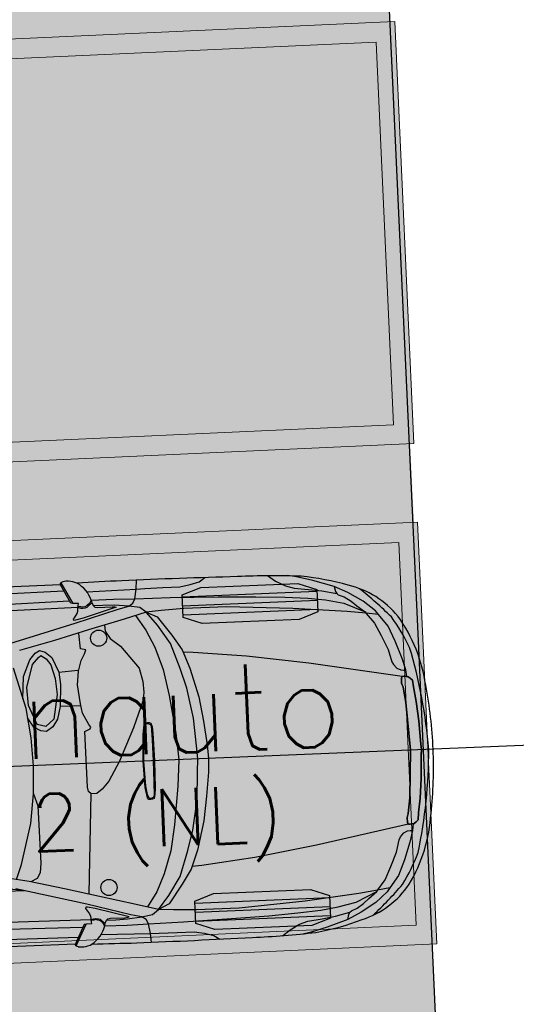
# Model space of a CAD drawing. Header units: metres. Extents: x 127444 to 127966, y 464485 to 464708.
# Tile 22 of 256: x 127914.18 to 127916.7, y 464654.12 to 464659.13. Entities that reach past the tile are written whole.
import ezdxf
from ezdxf.enums import TextEntityAlignment as Align

# ---------------------------------------------------------------- set-up
doc = ezdxf.new("R2010")
doc.units = ezdxf.units.M
doc.layers.get('0').update_dxf_attribs({"lineweight": 25})
doc.layers.get('Defpoints').update_dxf_attribs({"color": 181, "lineweight": 25})
doc.layers.add('1Rijcurven', color=7, linetype='Continuous')
doc.layers.add('B-WE-VH-VERHARDING_BETONSTRAATSTEEN-A-200', color=8, linetype='Continuous', lineweight=9)
doc.layers.add('N-WE-VW-MARKERING-V', color=7, linetype='Continuous', lineweight=18)
doc.styles.add('TSText', font='Simplex.shx')

# ---------------------------------------------------------------- blocks, each defined once
blk = doc.blocks.new('*U235')
at = {"layer": '1Rijcurven', "color": 254, "linetype": 'Continuous', "ltscale": 0.3048, "transparency": 33554687}
for p, q in [((-5.944, 2.687), (-6.103, 3)), ((-6.093, 3.035), (-5.911, 2.679)), ((-4.84, 2.878), (-4.833, 3.03)), ((-3.784, 2.957), (-3.687, 3.023)), ((-2.64, 3.011), (-2.511, 2.914)), ((-2.159, 2.971), (-2.301, 3)), ((-1.891, 2.899), (-2.159, 2.971)), ((-6.048, 2.892), (-7.25, 2.883)), ((-5.666, 2.864), (-4.84, 2.878)), ((-4.87, 2.718), (-4.84, 2.878)), ((-4.84, 2.878), (-4.699, 2.879)), ((-4.699, 2.879), (-4.394, 2.885)), ((-4.394, 2.885), (-4.111, 2.885)), ((-4.111, 2.885), (-3.94, 2.914)), ((-3.94, 2.914), (-3.784, 2.957)), ((-2.511, 2.914), (-2.348, 2.827)), ((-2.348, 2.827), (-2.206, 2.783)), ((-1.539, 2.782), (-1.891, 2.899)), ((-7.222, 2.711), (-5.966, 2.729)), ((-5.911, 2.679), (-5.944, 2.687)), ((-5.817, 2.679), (-5.911, 2.679)), ((-5.826, 2.612), (-5.817, 2.679)), ((-5.67, 2.635), (-5.711, 2.619)), ((-5.674, 2.607), (-5.613, 2.663)), ((-5.625, 2.675), (-5.67, 2.635)), ((-5.6, 2.723), (-5.625, 2.675)), ((-5.613, 2.663), (-5.592, 2.679)), ((-5.6, 2.723), (-5.592, 2.679)), ((-5.598, 2.722), (-5.228, 2.726)), ((-5.592, 2.679), (-5.564, 2.627)), ((-5.228, 2.726), (-4.87, 2.718)), ((-4.974, 2.595), (-4.907, 2.646)), ((-4.907, 2.646), (-4.87, 2.718)), ((-4.87, 2.718), (-4.282, 2.711)), ((-4.282, 2.711), (-3.479, 2.689)), ((-3.479, 2.689), (-2.854, 2.667)), ((-2.854, 2.667), (-2.37, 2.638)), ((-2.37, 2.638), (-1.983, 2.609)), ((-2.206, 2.783), (-1.968, 2.754)), ((-1.968, 2.754), (-1.745, 2.718)), ((-1.745, 2.718), (-1.499, 2.664)), ((-1.312, 2.673), (-1.539, 2.782)), ((-1.539, 2.782), (-1.518, 2.701)), ((-1.518, 2.701), (-1.499, 2.664)), ((-1.499, 2.664), (-1.475, 2.641)), ((-1.475, 2.641), (-1.375, 2.603)), ((-1.063, 2.519), (-1.312, 2.673)), ((-5.826, 2.612), (-8.778, 2.585)), ((-5.891, 2.439), (-5.846, 2.511)), ((-5.884, 2.349), (-5.155, 2.555)), ((-5.846, 2.511), (-5.829, 2.551)), ((-5.829, 2.575), (-5.826, 2.612)), ((-5.829, 2.551), (-5.829, 2.575)), ((-5.826, 2.612), (-5.78, 2.599)), ((-5.813, 2.623), (-5.825, 2.624)), ((-5.78, 2.619), (-5.813, 2.623)), ((-5.744, 2.611), (-5.78, 2.619)), ((-5.78, 2.599), (-5.744, 2.595)), ((-5.187, 2.587), (-5.748, 2.427)), ((-5.711, 2.619), (-5.744, 2.611)), ((-5.744, 2.595), (-5.699, 2.599)), ((-5.699, 2.599), (-5.674, 2.607)), ((-5.564, 2.627), (-5.543, 2.607)), ((-5.411, 2.626), (-5.563, 2.626)), ((-5.543, 2.607), (-5.498, 2.599)), ((-5.498, 2.599), (-5.257, 2.599)), ((-5.217, 2.622), (-5.411, 2.626)), ((-5.257, 2.599), (-5.208, 2.595)), ((-4.974, 2.595), (-5.217, 2.622)), ((-5.208, 2.595), (-5.187, 2.587)), ((-5.155, 2.555), (-4.974, 2.595)), ((-4.692, 2.487), (-5.062, 2.384)), ((-4.795, 2.566), (-4.974, 2.595)), ((-4.692, 2.487), (-4.795, 2.566)), ((-4.44, 2.502), (-4.692, 2.487)), ((-4.692, 2.487), (-4.509, 2.4)), ((-4.509, 2.258), (-4.692, 2.487)), ((-4.058, 2.518), (-4.44, 2.502)), ((-3.345, 2.518), (-4.058, 2.518)), ((-2.241, 2.446), (-3.345, 2.518)), ((-1.983, 2.609), (-1.693, 2.566)), ((-1.693, 2.566), (-1.388, 2.5)), ((-1.388, 2.5), (-1.039, 2.337)), ((-1.375, 2.603), (-1.265, 2.529)), ((-1.265, 2.529), (-1.174, 2.445)), ((-0.867, 2.351), (-1.063, 2.519)), ((-6.572, 2.166), (-5.884, 2.349)), ((-5.907, 2.419), (-5.891, 2.439)), ((-5.903, 2.399), (-5.907, 2.419)), ((-5.874, 2.399), (-5.903, 2.399)), ((-5.748, 2.427), (-5.874, 2.399)), ((-5.062, 2.384), (-5.667, 2.229)), ((-4.872, 2.435), (-4.709, 2.187)), ((-4.509, 2.4), (-4.282, 2.081)), ((-1.336, 2.357), (-2.241, 2.446)), ((-1.024, 2.315), (-1.336, 2.357)), ((-1.174, 2.445), (-1.039, 2.337)), ((-1.039, 2.337), (-1.02, 2.309)), ((-0.819, 2.286), (-1.024, 2.315)), ((-1.02, 2.309), (-0.891, 2.146)), ((-0.819, 2.286), (-0.867, 2.351)), ((-7.059, 2.04), (-6.572, 2.166)), ((-5.667, 2.229), (-6.243, 2.074)), ((-5.81, 1.918), (-5.832, 2.176)), ((-5.398, 2.3), (-5.387, 2.196)), ((-5.387, 2.196), (-5.313, 2.073)), ((-4.709, 2.187), (-4.573, 1.895)), ((-4.309, 1.948), (-4.509, 2.258)), ((-0.891, 2.146), (-0.786, 1.931)), ((-0.666, 2.085), (-0.819, 2.286)), ((-6.243, 2.074), (-6.83, 1.931)), ((-5.313, 2.073), (-5.144, 1.938)), ((-4.282, 2.081), (-4.119, 1.833)), ((-0.556, 1.828), (-0.666, 2.085)), ((-6.668, 1.773), (-6.573, 1.876)), ((-6.573, 1.876), (-6.499, 1.918)), ((-6.52, 1.804), (-6.477, 1.835)), ((-6.499, 1.918), (-6.403, 1.887)), ((-6.477, 1.835), (-6.393, 1.773)), ((-6.403, 1.887), (-6.297, 1.794)), ((-5.726, 1.897), (-5.81, 1.918)), ((-5.81, 1.722), (-5.747, 1.835)), ((-5.747, 1.835), (-5.726, 1.897)), ((-5.144, 1.938), (-4.847, 1.556)), ((-4.573, 1.895), (-4.446, 1.514)), ((-4.164, 1.523), (-4.309, 1.948)), ((-4.119, 1.833), (-4.001, 1.523)), ((-0.786, 1.931), (-0.68, 1.693)), ((-0.45, 1.534), (-0.556, 1.828)), ((-6.784, 1.494), (-6.668, 1.773)), ((-6.732, 1.309), (-6.626, 1.691)), ((-6.626, 1.691), (-6.52, 1.804)), ((-6.393, 1.773), (-6.319, 1.67)), ((-6.319, 1.67), (-6.255, 1.443)), ((-6.297, 1.794), (-6.192, 1.546)), ((-5.863, 1.546), (-5.81, 1.722)), ((-3.937, 1.78), (-4.102, 1.79)), ((-3.047, 1.683), (-3.937, 1.78)), ((-2.012, 1.523), (-3.047, 1.683)), ((-0.68, 1.693), (-0.628, 1.487)), ((-6.762, 0.96), (-6.946, 1.641)), ((-6.807, 1.125), (-6.784, 1.494)), ((-6.192, 1.546), (-5.874, 1.567)), ((-6.192, 1.546), (-6.17, 1.34)), ((-5.885, 1.319), (-5.863, 1.546)), ((-4.847, 1.556), (-4.794, 1.329)), ((-4.446, 1.514), (-4.364, 1.081)), ((-4.064, 1.187), (-4.164, 1.523)), ((-4.001, 1.523), (-3.873, 1.036)), ((-0.464, 1.232), (-2.012, 1.523)), ((-0.628, 1.487), (-0.604, 1.441)), ((-0.402, 1.342), (-0.45, 1.534)), ((-6.255, 1.443), (-6.234, 1.174)), ((-6.17, 1.34), (-6.192, 0.968)), ((-5.853, 0.999), (-5.885, 1.319)), ((-4.794, 1.329), (-4.784, 1.154)), ((-0.604, 1.441), (-0.546, 1.375)), ((-0.546, 1.375), (-0.484, 1.347)), ((-0.484, 1.347), (-0.441, 1.342)), ((-0.441, 1.342), (-0.402, 1.342)), ((-0.386, 1.229), (-0.402, 1.342)), ((-6.721, 1.009), (-6.732, 1.309)), ((-6.234, 1.174), (-6.308, 0.762)), ((-4.784, 1.154), (-4.805, 1.02)), ((-3.973, 0.682), (-4.064, 1.187)), ((-0.476, 1.209), (-0.482, 1.121)), ((-0.482, 1.121), (-0.476, 1.209)), ((-0.464, 1.232), (-0.476, 1.209)), ((-0.476, 1.209), (-0.464, 1.232)), ((-0.434, 1.238), (-0.464, 1.232)), ((-0.464, 1.232), (-0.434, 1.238)), ((-0.398, 1.232), (-0.434, 1.238)), ((-0.434, 1.238), (-0.398, 1.232)), ((-0.368, 1.226), (-0.398, 1.232)), ((-0.398, 1.232), (-0.368, 1.226)), ((-0.333, 1.203), (-0.368, 1.226)), ((-0.368, 1.226), (-0.333, 1.203)), ((-0.297, 1.168), (-0.333, 1.203)), ((-0.333, 1.203), (-0.297, 1.168)), ((-0.285, 1.052), (-0.297, 1.168)), ((-0.297, 1.168), (-0.285, 1.052)), ((-6.587, 0.687), (-6.721, 1.009)), ((-5.821, 0.844), (-5.853, 0.999)), ((-4.805, 1.02), (-4.985, 0.565)), ((-4.364, 1.081), (-4.282, 0.443)), ((-3.873, 1.036), (-3.81, 0.629)), ((-0.482, 1.121), (-0.458, 1.058)), ((-0.458, 1.058), (-0.482, 1.121)), ((-0.458, 1.058), (-0.422, 0.796)), ((-0.422, 0.796), (-0.458, 1.058)), ((-0.249, 0.808), (-0.285, 1.052)), ((-0.285, 1.052), (-0.249, 0.808)), ((-6.698, 0.467), (-6.762, 0.96)), ((-6.192, 0.968), (-6.245, 0.762)), ((-5.853, 0.968), (-6.192, 0.968)), ((-5.726, 0.648), (-5.821, 0.844)), ((-6.643, 0.642), (-6.742, 0.806)), ((-6.446, 0.648), (-6.587, 0.687)), ((-6.308, 0.762), (-6.446, 0.648)), ((-6.245, 0.762), (-6.329, 0.638)), ((-3.946, 0.222), (-3.973, 0.682)), ((-0.422, 0.796), (-0.375, 0)), ((-0.375, 0), (-0.422, 0.796)), ((-0.219, 0.482), (-0.249, 0.808)), ((-0.249, 0.808), (-0.219, 0.482)), ((-6.53, 0.576), (-6.643, 0.642)), ((-6.435, 0.565), (-6.53, 0.576)), ((-6.329, 0.638), (-6.435, 0.565)), ((-5.8, 0.534), (-5.705, 0.576)), ((-5.789, -0.395), (-5.8, 0.534)), ((-5.694, 0.607), (-5.726, 0.648)), ((-5.705, 0.576), (-5.694, 0.607)), ((-4.985, 0.565), (-5.239, 0.018)), ((-4.829, 0.442), (-4.8, 0.613)), ((-4.819, 0.417), (-4.794, 0.56)), ((-4.8, 0.613), (-4.775, 0.641)), ((-4.794, 0.56), (-4.768, 0.619)), ((-4.775, 0.641), (-4.746, 0.644)), ((-4.768, 0.619), (-4.746, 0.625)), ((-4.746, 0.644), (-4.717, 0.641)), ((-4.746, 0.625), (-4.727, 0.622)), ((-4.727, 0.622), (-4.705, 0.61)), ((-4.717, 0.641), (-4.689, 0.632)), ((-4.705, 0.61), (-4.685, 0.582)), ((-4.689, 0.632), (-4.673, 0.566)), ((-4.685, 0.582), (-4.682, 0.352)), ((-4.673, 0.566), (-4.663, 0.461)), ((-3.81, 0.629), (-3.764, 0.23)), ((-6.68, 0), (-6.698, 0.467)), ((-4.845, 0), (-4.829, 0.442)), ((-4.832, 0), (-4.819, 0.417)), ((-4.682, 0.352), (-4.679, 0)), ((-4.663, 0.461), (-4.657, 0)), ((-4.282, 0.443), (-4.247, 0)), ((-0.202, 0.093), (-0.219, 0.482)), ((-0.219, 0.482), (-0.202, 0.093)), ((-3.929, 0), (-3.946, 0.222)), ((-3.764, 0.23), (-3.755, 0)), ((-6.698, -0.467), (-6.68, 0)), ((-5.239, 0.018), (-5.429, -0.312)), ((-4.829, -0.442), (-4.845, 0)), ((-4.819, -0.417), (-4.832, 0)), ((-4.679, 0), (-4.682, -0.352)), ((-4.657, 0), (-4.663, -0.461)), ((-4.247, 0), (-4.282, -0.443)), ((-3.946, -0.222), (-3.929, 0)), ((-3.755, 0), (-3.764, -0.23)), ((-0.375, 0), (-0.422, -0.796)), ((-0.422, -0.796), (-0.375, 0)), ((-0.196, 0), (-0.202, 0.093)), ((-0.202, 0.093), (-0.196, 0)), ((-0.202, -0.093), (-0.196, 0)), ((-0.196, 0), (-0.202, -0.093)), ((-0.219, -0.482), (-0.202, -0.093)), ((-0.202, -0.093), (-0.219, -0.482)), ((-5.429, -0.312), (-5.546, -0.436)), ((-3.973, -0.682), (-3.946, -0.222)), ((-3.764, -0.23), (-3.81, -0.629)), ((-6.762, -0.96), (-6.698, -0.467)), ((-6.698, -0.467), (-6.632, -0.67)), ((-5.779, -0.467), (-5.789, -0.395)), ((-5.736, -0.508), (-5.779, -0.467)), ((-5.546, -0.436), (-5.641, -0.508)), ((-4.8, -0.613), (-4.829, -0.442)), ((-4.794, -0.56), (-4.819, -0.417)), ((-4.682, -0.352), (-4.685, -0.582)), ((-4.663, -0.461), (-4.673, -0.566)), ((-4.282, -0.443), (-4.364, -1.081)), ((-0.249, -0.808), (-0.219, -0.482)), ((-0.219, -0.482), (-0.249, -0.808)), ((-5.836, -2.172), (-5.736, -0.508)), ((-5.641, -0.508), (-5.736, -0.508)), ((-4.775, -0.641), (-4.8, -0.613)), ((-4.768, -0.619), (-4.794, -0.56)), ((-4.746, -0.644), (-4.775, -0.641)), ((-4.746, -0.625), (-4.768, -0.619)), ((-4.727, -0.622), (-4.746, -0.625)), ((-4.717, -0.641), (-4.746, -0.644)), ((-4.705, -0.61), (-4.727, -0.622)), ((-4.689, -0.632), (-4.717, -0.641)), ((-4.685, -0.582), (-4.705, -0.61)), ((-4.673, -0.566), (-4.689, -0.632)), ((-3.81, -0.629), (-3.873, -1.036)), ((-6.632, -0.67), (-6.621, -1.63)), ((-4.064, -1.187), (-3.973, -0.682)), ((-0.422, -0.796), (-0.458, -1.058)), ((-0.458, -1.058), (-0.422, -0.796)), ((-0.285, -1.052), (-0.249, -0.808)), ((-0.249, -0.808), (-0.285, -1.052)), ((-6.946, -1.641), (-6.762, -0.96)), ((-4.364, -1.081), (-4.446, -1.514)), ((-3.873, -1.036), (-4.001, -1.523)), ((-0.458, -1.058), (-0.482, -1.121)), ((-0.482, -1.121), (-0.458, -1.058)), ((-0.482, -1.121), (-0.476, -1.209)), ((-0.476, -1.209), (-0.482, -1.121)), ((-0.297, -1.168), (-0.285, -1.052)), ((-0.285, -1.052), (-0.297, -1.168)), ((-4.164, -1.523), (-4.064, -1.187)), ((-0.464, -1.232), (-2.012, -1.523)), ((-0.476, -1.209), (-0.464, -1.232)), ((-0.464, -1.232), (-0.476, -1.209)), ((-0.464, -1.232), (-0.434, -1.238)), ((-0.434, -1.238), (-0.464, -1.232)), ((-0.434, -1.238), (-0.398, -1.232)), ((-0.398, -1.232), (-0.434, -1.238)), ((-0.386, -1.229), (-0.402, -1.342)), ((-0.398, -1.232), (-0.368, -1.226)), ((-0.368, -1.226), (-0.398, -1.232)), ((-0.368, -1.226), (-0.333, -1.203)), ((-0.333, -1.203), (-0.368, -1.226)), ((-0.333, -1.203), (-0.297, -1.168)), ((-0.297, -1.168), (-0.333, -1.203)), ((-0.628, -1.487), (-0.604, -1.441)), ((-0.604, -1.441), (-0.546, -1.375)), ((-0.546, -1.375), (-0.484, -1.347)), ((-0.484, -1.347), (-0.441, -1.342)), ((-0.402, -1.342), (-0.45, -1.534)), ((-0.441, -1.342), (-0.402, -1.342)), ((-7.04, -1.889), (-6.946, -1.641)), ((-6.621, -1.63), (-6.642, -1.792)), ((-4.446, -1.514), (-4.573, -1.895)), ((-4.309, -1.948), (-4.164, -1.523)), ((-4.001, -1.523), (-4.119, -1.833)), ((-2.012, -1.523), (-3.047, -1.683)), ((-0.68, -1.693), (-0.628, -1.487)), ((-0.45, -1.534), (-0.556, -1.828)), ((-6.642, -1.792), (-6.694, -1.883)), ((-3.937, -1.78), (-4.102, -1.79)), ((-3.047, -1.683), (-3.937, -1.78)), ((-0.786, -1.931), (-0.68, -1.693)), ((-7.8, -1.96), (-6.978, -2.061)), ((-6.83, -1.931), (-7.259, -1.845)), ((-6.243, -2.074), (-6.83, -1.931)), ((-6.694, -1.883), (-6.803, -1.936)), ((-4.573, -1.895), (-4.709, -2.187)), ((-4.509, -2.258), (-4.309, -1.948)), ((-4.119, -1.833), (-4.282, -2.081)), ((-0.891, -2.146), (-0.786, -1.931)), ((-0.556, -1.828), (-0.666, -2.085)), ((-7.877, -2.065), (-6.913, -2.078)), ((-6.572, -2.166), (-7.059, -2.04)), ((-5.667, -2.229), (-6.243, -2.074)), ((-4.282, -2.081), (-4.509, -2.4)), ((-0.666, -2.085), (-0.819, -2.286)), ((-5.884, -2.349), (-6.572, -2.166)), ((-5.062, -2.384), (-5.667, -2.229)), ((-4.709, -2.187), (-4.872, -2.435)), ((-4.692, -2.487), (-4.509, -2.258)), ((-0.819, -2.286), (-1.024, -2.315)), ((-1.02, -2.309), (-0.891, -2.146)), ((-0.819, -2.286), (-0.867, -2.351)), ((-5.903, -2.399), (-5.907, -2.419)), ((-5.907, -2.419), (-5.891, -2.439)), ((-5.874, -2.399), (-5.903, -2.399)), ((-5.891, -2.439), (-5.846, -2.511)), ((-5.155, -2.555), (-5.884, -2.349)), ((-5.748, -2.427), (-5.874, -2.399)), ((-5.187, -2.587), (-5.748, -2.427)), ((-4.692, -2.487), (-5.062, -2.384)), ((-4.509, -2.4), (-4.692, -2.487)), ((-2.241, -2.446), (-3.345, -2.518)), ((-1.336, -2.357), (-2.241, -2.446)), ((-1.388, -2.5), (-1.039, -2.337)), ((-1.024, -2.315), (-1.336, -2.357)), ((-1.265, -2.529), (-1.174, -2.445)), ((-1.174, -2.445), (-1.039, -2.337)), ((-0.867, -2.351), (-1.063, -2.519)), ((-1.039, -2.337), (-1.02, -2.309)), ((-5.826, -2.612), (-8.778, -2.585)), ((-5.846, -2.511), (-5.829, -2.551)), ((-5.829, -2.551), (-5.829, -2.575)), ((-5.829, -2.575), (-5.826, -2.612)), ((-5.826, -2.612), (-5.78, -2.599)), ((-5.826, -2.612), (-5.817, -2.679)), ((-5.813, -2.623), (-5.825, -2.624)), ((-5.78, -2.619), (-5.813, -2.623)), ((-5.78, -2.599), (-5.744, -2.595)), ((-5.744, -2.611), (-5.78, -2.619)), ((-5.744, -2.595), (-5.699, -2.599)), ((-5.711, -2.619), (-5.744, -2.611)), ((-5.67, -2.635), (-5.711, -2.619)), ((-5.699, -2.599), (-5.674, -2.607)), ((-5.674, -2.607), (-5.613, -2.663)), ((-5.592, -2.679), (-5.564, -2.627)), ((-5.564, -2.627), (-5.543, -2.607)), ((-5.563, -2.626), (-5.411, -2.626)), ((-5.543, -2.607), (-5.498, -2.599)), ((-5.498, -2.599), (-5.257, -2.599)), ((-5.411, -2.626), (-5.217, -2.622)), ((-5.257, -2.599), (-5.208, -2.595)), ((-5.217, -2.622), (-4.974, -2.595)), ((-5.208, -2.595), (-5.187, -2.587)), ((-4.974, -2.595), (-5.155, -2.555)), ((-4.974, -2.595), (-4.795, -2.566)), ((-4.907, -2.646), (-4.974, -2.595)), ((-4.795, -2.566), (-4.692, -2.487)), ((-4.44, -2.502), (-4.692, -2.487)), ((-4.058, -2.518), (-4.44, -2.502)), ((-3.345, -2.518), (-4.058, -2.518)), ((-2.37, -2.638), (-1.983, -2.609)), ((-1.983, -2.609), (-1.693, -2.566)), ((-1.693, -2.566), (-1.388, -2.5)), ((-1.475, -2.641), (-1.375, -2.603)), ((-1.375, -2.603), (-1.265, -2.529)), ((-1.063, -2.519), (-1.312, -2.673)), ((-7.222, -2.711), (-5.966, -2.729)), ((-5.944, -2.687), (-6.103, -3)), ((-6.093, -3.035), (-5.911, -2.679)), ((-5.911, -2.679), (-5.944, -2.687)), ((-5.817, -2.679), (-5.911, -2.679)), ((-5.625, -2.675), (-5.67, -2.635)), ((-5.6, -2.723), (-5.625, -2.675)), ((-5.613, -2.663), (-5.592, -2.679)), ((-5.6, -2.723), (-5.592, -2.679)), ((-5.598, -2.722), (-5.228, -2.726)), ((-5.228, -2.726), (-4.87, -2.718)), ((-4.87, -2.718), (-4.907, -2.646)), ((-4.87, -2.718), (-4.282, -2.711)), ((-4.84, -2.878), (-4.87, -2.718)), ((-4.282, -2.711), (-3.479, -2.689)), ((-3.479, -2.689), (-2.854, -2.667)), ((-2.854, -2.667), (-2.37, -2.638)), ((-2.348, -2.827), (-2.206, -2.783)), ((-2.206, -2.783), (-1.968, -2.754)), ((-1.968, -2.754), (-1.745, -2.718)), ((-1.539, -2.782), (-1.891, -2.899)), ((-1.745, -2.718), (-1.499, -2.664)), ((-1.312, -2.673), (-1.539, -2.782)), ((-1.539, -2.782), (-1.518, -2.701)), ((-1.518, -2.701), (-1.499, -2.664)), ((-1.499, -2.664), (-1.475, -2.641)), ((-7.25, -2.883), (-6.048, -2.892)), ((-5.666, -2.864), (-4.84, -2.878)), ((-4.84, -2.878), (-4.699, -2.879)), ((-4.833, -3.03), (-4.84, -2.878)), ((-4.699, -2.879), (-4.394, -2.885)), ((-4.394, -2.885), (-4.111, -2.885)), ((-4.111, -2.885), (-3.94, -2.914)), ((-3.94, -2.914), (-3.784, -2.957)), ((-3.784, -2.957), (-3.687, -3.023)), ((-2.64, -3.011), (-2.511, -2.914)), ((-2.511, -2.914), (-2.348, -2.827)), ((-1.891, -2.899), (-2.159, -2.971)), ((-2.159, -2.971), (-2.301, -3))]:
    blk.add_line(p, q, dxfattribs=at)
at = {"layer": '1Rijcurven', "color": 254, "linetype": 'Continuous', "ltscale": 0.3048, "transparency": 33554687, "flags": 128}
blk.add_lwpolyline([(-8.597, -3), (-6.103, -3, -0.0059), (-6.103, -3.002, 0.006681), (-6.106, -3.007, 0.086242), (-6.108, -3.011, 0.000106), (-6.108, -3.011, 0.00038), (-6.108, -3.013, -0.000008), (-6.108, -3.013, 0.000098), (-6.108, -3.014, -0.000053), (-6.108, -3.015, 0.000367), (-6.108, -3.015, -0.000099), (-6.108, -3.016, 0.000488), (-6.108, -3.016, 0.019116), (-6.107, -3.019, 0.049086), (-6.107, -3.021, 0.000042), (-6.107, -3.021, 0.000827), (-6.106, -3.022), (-6.105, -3.024), (-6.105, -3.024), (-6.105, -3.024), (-6.105, -3.024), (-6.104, -3.025, -0.00079), (-6.104, -3.025, 0.001122), (-6.104, -3.025, 0.00867), (-6.101, -3.028, 0), (-6.101, -3.028, 0.091006), (-6.093, -3.035), (-6.06, -3.049, -1), (-6.06, -3.049, 0.250979), (-6.053, -3.051, 0.0603), (-5.964, -3.055, 0.089605), (-5.826, -3.018, -0.000328), (-5.078, -3.027, 0.00399), (-3.145, -3.016, 0.020498), (-2.081, -2.977, 0.045444), (-1.303, -2.795, 0.168335), (-0.493, -2.239, 0.121029), (-0.079, -1.072, 0.039871), (0, 0, 0.039871), (-0.079, 1.072, 0.121029), (-0.493, 2.239, 0.168335), (-1.303, 2.795, 0.045444), (-2.081, 2.977, 0.020498), (-3.145, 3.016, 0.00399), (-5.078, 3.027, -0.000328), (-5.826, 3.018, 0.089605), (-5.964, 3.055, 0.0603), (-6.053, 3.051, 0.250979), (-6.059, 3.05, -1), (-6.059, 3.05), (-6.093, 3.035, 0.091006), (-6.097, 3.032, 0), (-6.097, 3.032, 0.00867), (-6.104, 3.025, 0.001122), (-6.104, 3.025, -0.00079), (-6.104, 3.025), (-6.105, 3.024), (-6.105, 3.024), (-6.105, 3.024), (-6.105, 3.024), (-6.106, 3.023, 0.000827), (-6.106, 3.023, 0.000042), (-6.106, 3.022, 0.049086), (-6.107, 3.019, 0.019116), (-6.108, 3.016, 0.000488), (-6.108, 3.016, -0.000099), (-6.108, 3.016, 0.000367), (-6.108, 3.016, -0.000053), (-6.108, 3.015, 0.000098), (-6.108, 3.015, -0.000008), (-6.108, 3.014, 0.00038), (-6.108, 3.013, 0.000106), (-6.108, 3.013, 0.086242), (-6.106, 3.007, 0.006681), (-6.103, 3.002, -0.0059), (-6.103, 3), (-8.597, 3, 0.003416)], format="xyb", dxfattribs=at)
at = {"layer": '1Rijcurven', "color": 254, "linetype": 'Continuous', "ltscale": 0.3048, "transparency": 33554687}
for centre in [(-5.503, 2.084), (-5.503, -2.084)]:
    blk.add_circle(centre, 0.135, dxfattribs=at)
for centre, radius, start, end in [((-6.089, 2.581), 0.509, 16.1007, 59.0906), ((-5.375, -2.219), 6.528, 43.0418, 49.2562), ((-3.675, 0.237), 3.666, 23.7799, 33.0718), ((-8.713, -0.378), 8.65, 2.5062, 14.0037), ((-8.713, 0.378), 8.65, 345.9963, 357.4938), ((-3.675, -0.237), 3.666, 326.9282, 336.2201), ((-5.375, 2.219), 6.528, 310.7438, 316.9582), ((-6.087, -2.583), 0.506, 300.7803, 344.0284)]:
    blk.add_arc(centre, radius, start, end, dxfattribs=at)
blk = doc.blocks.new('*U236')
at = {"layer": '1Rijcurven'}
blk.add_blockref('*U235', (0, 0), dxfattribs=at)
blk = doc.blocks.new('*U237')
at = {"layer": '1Rijcurven', "color": 2, "linetype": 'Continuous', "ltscale": 0.3048, "transparency": 33554687}
for p, q in [((0.3085, 0.8393), (-0.3769, 0.8108)), ((0.3104, 0.7936), (-0.375, 0.7651)), ((0.3123, 0.7478), (-0.3732, 0.7194)), ((0.3732, -0.7194), (-0.3123, -0.7478)), ((0.375, -0.7651), (-0.3104, -0.7936)), ((0.3769, -0.8108), (-0.3085, -0.8393))]:
    blk.add_line(p, q, dxfattribs=at)
at = {"layer": '1Rijcurven', "color": 4, "linetype": 'Continuous', "ltscale": 0.3048, "transparency": 33554687}
blk.add_line((3.483, 0.1446), (-3.483, -0.1446), dxfattribs=at)
at = {"layer": '1Rijcurven', "color": 254, "linetype": 'Continuous', "ltscale": 0.3048, "transparency": 33554687, "flags": 128}
for points in [[(0.308, 0.8506), (0.3127, 0.7365), (0.2182, 0.6981), (-0.2753, 0.6777), (-0.3727, 0.7081), (-0.3774, 0.8222), (-0.2829, 0.8605), (0.2106, 0.881)], [(0.3727, -0.7081), (0.3774, -0.8222), (0.2829, -0.8605), (-0.2106, -0.881), (-0.308, -0.8506), (-0.3127, -0.7365), (-0.2182, -0.6981), (0.2753, -0.6777)]]:
    blk.add_lwpolyline(points, close=True, dxfattribs=at)
at = {"layer": '1Rijcurven', "xscale": 0.3047304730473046, "yscale": 0.3047304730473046, "zscale": 0.3047304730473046, "rotation": 2.3765681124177}
blk.add_blockref('*U236', (0.8992, 0.0373), dxfattribs=at)
at = {"layer": '1Rijcurven', "color": 4, "transparency": 33554687, "style": 'TSText'}
for s, height, p in [('Personenauto', 0.43575, (-1.5492, 0.1887)), ('CROW 2012 (NL)', 0.2905, (-1.5266, -0.3556))]:
    blk.add_text(s, height=height, rotation=2.3766, dxfattribs=at).set_placement(p, align=Align.MIDDLE_CENTER)
blk = doc.blocks.new('*U238')
at = {"layer": '1Rijcurven'}
blk.add_blockref('*U237', (127915.4207, 464654.9046), dxfattribs=at)
blk = doc.blocks.new('Markings')
at = {"layer": 'N-WE-VW-MARKERING-V'}
h = blk.add_hatch(color=256, dxfattribs=at)
h.dxf.hatch_style = 1
h.paths.add_polyline_path([(127916.0855, 464659.1195), (127911.1106, 464658.8929), (127911.2085, 464656.7451), (127916.1833, 464656.9717)])
h.paths.add_polyline_path([(127915.9901, 464659.015), (127916.0789, 464657.0671), (127911.3038, 464656.8496), (127911.2151, 464658.7976)], flags=16)
h = blk.add_hatch(color=256, dxfattribs=at)
h.dxf.hatch_style = 1
h.paths.add_polyline_path([(127916.2015, 464656.5721), (127911.2267, 464656.3455), (127911.3245, 464654.1978), (127916.2993, 464654.4244)])
h.paths.add_polyline_path([(127916.1062, 464656.4677), (127916.1949, 464654.5197), (127911.4198, 464654.3022), (127911.3311, 464656.2502)], flags=16)
for points in [[(127916.1833, 464656.9717), (127916.0855, 464659.1195), (127911.1106, 464658.8929), (127911.2085, 464656.7451)], [(127916.0789, 464657.0671), (127911.3038, 464656.8496), (127911.2151, 464658.7976), (127915.9901, 464659.015)], [(127916.2993, 464654.4244), (127916.2015, 464656.5721), (127911.2267, 464656.3455), (127911.3245, 464654.1978)], [(127916.1949, 464654.5197), (127911.4198, 464654.3022), (127911.3311, 464656.2502), (127916.1062, 464656.4677)]]:
    blk.add_lwpolyline(points, close=True, dxfattribs=at)

msp = doc.modelspace()

# ---------------------------------------------------------------- hatches: boundary and pattern name
at = {"layer": 'B-WE-VH-VERHARDING_BETONSTRAATSTEEN-A-200'}
h = msp.add_hatch(dxfattribs=at)
h.set_pattern_fill('AVH-BSS_KEIFORMAAT_ELLEBOOG-SO', color=256, angle=1, pattern_type=2)
h.set_pattern_definition([(31.81611, (127908.58607, 464613.06392), (0.03386772, 0.14457862), [0.315, -0.105]), (301.81611, (127908.47536, 464613.24236), (0.03386772, 0.14457862), [0.315, -0.105])])
h.paths.add_polyline_path([(127940.5792, 464651.6631), (127937.6593, 464649.9213), (127938.0179, 464649.3202), (127940.9378, 464651.0619)], flags=16)
h.paths.add_polyline_path([(127944.2228, 464653.0214), (127943.8642, 464653.6226), (127940.9442, 464651.8808), (127941.3028, 464651.2797)], flags=16)
edge = h.paths.add_edge_path(flags=16)
edge.add_arc((127917.881, 464700.4711), 0.4, 30.8149, 210.8149)
edge.add_line((127917.5375, 464700.2662), (127921.3795, 464693.825))
edge.add_arc((127921.723, 464694.0299), 0.4, 210.8149, 390.8149)
edge.add_line((127922.0666, 464694.2348), (127918.2246, 464700.676))
edge = h.paths.add_edge_path()
edge.add_line((127929.25, 464697.5358), (127928.8033, 464697.2694))
edge.add_line((127928.8033, 464697.2694), (127928.6267, 464697.5655))
edge.add_line((127928.6267, 464697.5655), (127924.4142, 464695.0527))
edge.add_line((127924.4142, 464695.0527), (127919.9188, 464702.589))
edge.add_arc((127922.4952, 464704.1258), 3, 146.6578, 210.8161, ccw=False)
edge.add_line((127919.989, 464705.7748), (127913.6303, 464701.9818))
edge.add_arc((127913.3392, 464701.5753), 0.5, 30.8162, 54.3942, ccw=False)
edge.add_line((127913.7686, 464701.8314), (127919.6086, 464692.0409))
edge.add_arc((127919.1741, 464691.7839), 0.5048, -52.9525, 30.6058, ccw=False)
edge.add_line((127919.4782, 464691.381), (127915.6522, 464689.0988))
edge.add_line((127915.6522, 464689.0988), (127916.2004, 464688.1798))
edge.add_line((127916.2004, 464688.1798), (127915.5992, 464687.8212))
edge.add_line((127915.5992, 464687.8212), (127915.051, 464688.7403))
edge.add_line((127915.051, 464688.7403), (127913.2042, 464687.6387))
edge.add_line((127913.2042, 464687.6387), (127914.8926, 464684.7621))
edge.add_line((127914.8926, 464684.7621), (127915.5918, 464684.7939))
edge.add_line((127915.5918, 464684.7939), (127915.6333, 464683.883))
edge.add_line((127915.6333, 464683.883), (127917.341, 464684.9012))
edge.add_line((127917.341, 464684.9012), (127916.7775, 464685.8459))
edge.add_line((127916.7775, 464685.8459), (127917.3787, 464686.2045))
edge.add_line((127917.3787, 464686.2045), (127918.5057, 464684.3151))
edge.add_line((127918.5057, 464684.3151), (127917.9045, 464683.9565))
edge.add_line((127917.9045, 464683.9565), (127919.0828, 464681.9812))
edge.add_line((127919.0828, 464681.9812), (127919.6839, 464682.3398))
edge.add_line((127919.6839, 464682.3398), (127921.4257, 464679.4199))
edge.add_line((127921.4257, 464679.4199), (127920.8245, 464679.0613))
edge.add_line((127920.8245, 464679.0613), (127922.0028, 464677.086))
edge.add_line((127922.0028, 464677.086), (127922.604, 464677.4446))
edge.add_line((127922.604, 464677.4446), (127923.731, 464675.5552))
edge.add_line((127923.731, 464675.5552), (127923.1298, 464675.1966))
edge.add_line((127923.1298, 464675.1966), (127924.6154, 464672.706))
edge.add_line((127924.6154, 464672.706), (127925.2166, 464673.0646))
edge.add_line((127925.2166, 464673.0646), (127926.3436, 464671.1752))
edge.add_line((127926.3436, 464671.1752), (127927.8293, 464668.6847))
edge.add_line((127927.8293, 464668.6847), (127928.9563, 464666.7953))
edge.add_line((127928.9563, 464666.7953), (127930.4419, 464664.3047))
edge.add_line((127930.4419, 464664.3047), (127931.5689, 464662.4153))
edge.add_line((127931.5689, 464662.4153), (127930.9678, 464662.0567))
edge.add_line((127930.9678, 464662.0567), (127932.4534, 464659.5661))
edge.add_line((127932.4534, 464659.5661), (127933.0546, 464659.9247))
edge.add_line((127933.0546, 464659.9247), (127934.1816, 464658.0354))
edge.add_line((127934.1816, 464658.0354), (127933.5804, 464657.6768))
edge.add_line((127933.5804, 464657.6768), (127933.9006, 464657.14))
edge.add_line((127933.9006, 464657.14), (127935.4722, 464658.0775))
edge.add_line((127935.4722, 464658.0775), (127936.5993, 464656.1881))
edge.add_line((127936.5993, 464656.1881), (127934.7099, 464655.0611))
edge.add_line((127934.7099, 464655.0611), (127933.967, 464656.3063))
edge.add_line((127933.967, 464656.3063), (127931.2618, 464654.6926))
edge.add_line((127931.2618, 464654.6926), (127931.6204, 464654.0915))
edge.add_line((127931.6204, 464654.0915), (127931.0192, 464653.7329))
edge.add_line((127931.0192, 464653.7329), (127930.6607, 464654.3341))
edge.add_line((127930.6607, 464654.3341), (127926.9521, 464652.1219))
edge.add_line((127926.9521, 464652.1219), (127930.1851, 464645.463))
edge.add_line((127930.1851, 464645.463), (127936.1993, 464649.0505))
edge.add_line((127936.1993, 464649.0505), (127936.5579, 464648.4493))
edge.add_line((127936.5579, 464648.4493), (127921.0133, 464639.1769))
edge.add_line((127921.0133, 464639.1769), (127920.8468, 464639.4561))
edge.add_line((127920.8468, 464639.4561), (127918.3562, 464637.9704))
edge.add_line((127918.3562, 464637.9704), (127918.907, 464637.0472))
edge.add_line((127918.907, 464637.0472), (127917.0176, 464635.9202))
edge.add_line((127917.0176, 464635.9202), (127916.4669, 464636.8434))
edge.add_line((127916.4669, 464636.8434), (127913.9763, 464635.3578))
edge.add_line((127913.9763, 464635.3578), (127914.1428, 464635.0787))
edge.add_line((127914.1428, 464635.0787), (127912.2534, 464633.9516))
edge.add_line((127912.2534, 464633.9516), (127915.1146, 464629.155))
edge.add_line((127915.1146, 464629.155), (127902.7219, 464621.7627))
edge.add_line((127902.7219, 464621.7627), (127903.5901, 464620.3072))
edge.add_line((127903.5901, 464620.3072), (127904.0882, 464620.6043))
edge.add_line((127904.0882, 464620.6043), (127904.4468, 464620.0031))
edge.add_line((127904.4468, 464620.0031), (127903.9487, 464619.706))
edge.add_line((127903.9487, 464619.706), (127905.6905, 464616.786))
edge.add_line((127905.6905, 464616.786), (127906.1886, 464617.0832))
edge.add_line((127906.1886, 464617.0832), (127906.5472, 464616.482))
edge.add_line((127906.5472, 464616.482), (127906.0491, 464616.1849))
edge.add_line((127906.0491, 464616.1849), (127907.7908, 464613.2649))
edge.add_line((127907.7908, 464613.2649), (127908.2889, 464613.562))
edge.add_line((127908.2889, 464613.562), (127908.5861, 464613.0639))
edge.add_line((127908.5861, 464613.0639), (127911.6778, 464614.9081))
edge.add_line((127911.6778, 464614.9081), (127911.3807, 464615.4063))
edge.add_line((127911.3807, 464615.4063), (127922.0729, 464621.7842))
edge.add_line((127922.0729, 464621.7842), (127922.3701, 464621.2861))
edge.add_line((127922.3701, 464621.2861), (127924.8606, 464622.7717))
edge.add_line((127924.8606, 464622.7717), (127924.5635, 464623.2698))
edge.add_line((127924.5635, 464623.2698), (127926.4529, 464624.3968))
edge.add_line((127926.4529, 464624.3968), (127926.75, 464623.8987))
edge.add_line((127926.75, 464623.8987), (127929.2406, 464625.3844))
edge.add_line((127929.2406, 464625.3844), (127928.9435, 464625.8825))
edge.add_line((127928.9435, 464625.8825), (127930.8329, 464627.0095))
edge.add_line((127930.8329, 464627.0095), (127931.13, 464626.5114))
edge.add_line((127931.13, 464626.5114), (127933.6206, 464627.997))
edge.add_line((127933.6206, 464627.997), (127933.3234, 464628.4951))
edge.add_line((127933.3234, 464628.4951), (127935.2128, 464629.6221))
edge.add_line((127935.2128, 464629.6221), (127935.5099, 464629.124))
edge.add_line((127935.5099, 464629.124), (127938.0005, 464630.6097))
edge.add_line((127938.0005, 464630.6097), (127937.9698, 464630.6612))
edge.add_line((127937.9698, 464630.6612), (127938.6139, 464631.0454))
edge.add_line((127938.6139, 464631.0454), (127938.3475, 464631.492))
edge.add_line((127938.3475, 464631.492), (127938.9487, 464631.8506))
edge.add_line((127938.9487, 464631.8506), (127939.2151, 464631.404))
edge.add_line((127939.2151, 464631.404), (127942.9938, 464633.658))
edge.add_line((127942.9938, 464633.658), (127942.7275, 464634.1046))
edge.add_line((127942.7275, 464634.1046), (127943.3286, 464634.4632))
edge.add_line((127943.3286, 464634.4632), (127943.595, 464634.0166))
edge.add_line((127943.595, 464634.0166), (127947.3738, 464636.2707))
edge.add_line((127947.3738, 464636.2707), (127947.1074, 464636.7173))
edge.add_line((127947.1074, 464636.7173), (127947.7086, 464637.0759))
edge.add_line((127947.7086, 464637.0759), (127947.975, 464636.6293))
edge.add_line((127947.975, 464636.6293), (127951.7538, 464638.8833))
edge.add_line((127951.7538, 464638.8833), (127951.4874, 464639.3299))
edge.add_line((127951.4874, 464639.3299), (127952.0886, 464639.6885))
edge.add_line((127952.0886, 464639.6885), (127952.3549, 464639.2419))
edge.add_line((127952.3549, 464639.2419), (127956.1337, 464641.496))
edge.add_line((127956.1337, 464641.496), (127955.8673, 464641.9426))
edge.add_line((127955.8673, 464641.9426), (127956.4685, 464642.3012))
edge.add_line((127956.4685, 464642.3012), (127956.7349, 464641.8546))
edge.add_line((127956.7349, 464641.8546), (127960.5137, 464644.1087))
edge.add_line((127960.5137, 464644.1087), (127960.2473, 464644.5552))
edge.add_line((127960.2473, 464644.5552), (127960.6939, 464644.8216))
edge.add_line((127960.6939, 464644.8216), (127959.28, 464647.192))
edge.add_line((127959.28, 464647.192), (127958.8334, 464646.9256))
edge.add_line((127958.8334, 464646.9256), (127958.4748, 464647.5268))
edge.add_line((127958.4748, 464647.5268), (127958.9214, 464647.7931))
edge.add_line((127958.9214, 464647.7931), (127958.8753, 464647.8704))
edge.add_line((127958.8753, 464647.8704), (127958.8366, 464647.8474))
edge.add_line((127958.8366, 464647.8474), (127958.2987, 464648.7491))
edge.add_line((127958.2987, 464648.7491), (127958.3374, 464648.7722))
edge.add_line((127958.3374, 464648.7722), (127958.2913, 464648.8495))
edge.add_line((127958.2913, 464648.8495), (127957.8447, 464648.5831))
edge.add_line((127957.8447, 464648.5831), (127957.4861, 464649.1843))
edge.add_line((127957.4861, 464649.1843), (127957.9327, 464649.4506))
edge.add_line((127957.9327, 464649.4506), (127955.5249, 464653.4871))
edge.add_line((127955.5249, 464653.4871), (127955.0784, 464653.2207))
edge.add_line((127955.0784, 464653.2207), (127954.7198, 464653.8219))
edge.add_line((127954.7198, 464653.8219), (127955.1663, 464654.0882))
edge.add_line((127955.1663, 464654.0882), (127952.7637, 464658.1161))
edge.add_line((127952.7637, 464658.1161), (127952.3171, 464657.8497))
edge.add_line((127952.3171, 464657.8497), (127951.9585, 464658.4509))
edge.add_line((127951.9585, 464658.4509), (127952.4051, 464658.7173))
edge.add_line((127952.4051, 464658.7173), (127950.1511, 464662.4961))
edge.add_line((127950.1511, 464662.4961), (127949.7045, 464662.2297))
edge.add_line((127949.7045, 464662.2297), (127949.3459, 464662.8308))
edge.add_line((127949.3459, 464662.8308), (127949.7925, 464663.0972))
edge.add_line((127949.7925, 464663.0972), (127947.5385, 464666.876))
edge.add_line((127947.5385, 464666.876), (127947.0918, 464666.6096))
edge.add_line((127947.0918, 464666.6096), (127946.7332, 464667.2108))
edge.add_line((127946.7332, 464667.2108), (127947.1798, 464667.4772))
edge.add_line((127947.1798, 464667.4772), (127944.9258, 464671.256))
edge.add_line((127944.9258, 464671.256), (127944.4792, 464670.9896))
edge.add_line((127944.4792, 464670.9896), (127944.1206, 464671.5908))
edge.add_line((127944.1206, 464671.5908), (127944.5672, 464671.8572))
edge.add_line((127944.5672, 464671.8572), (127942.3132, 464675.636))
edge.add_line((127942.3132, 464675.636), (127941.8665, 464675.3695))
edge.add_line((127941.8665, 464675.3695), (127941.5079, 464675.9707))
edge.add_line((127941.5079, 464675.9707), (127941.9546, 464676.2372))
edge.add_line((127941.9546, 464676.2372), (127939.7005, 464680.0159))
edge.add_line((127939.7005, 464680.0159), (127939.2541, 464679.7497))
edge.add_line((127939.2541, 464679.7497), (127938.8951, 464680.3506))
edge.add_line((127938.8951, 464680.3506), (127939.342, 464680.6172))
edge.add_line((127939.342, 464680.6172), (127937.0879, 464684.3959))
edge.add_line((127937.0879, 464684.3959), (127936.6412, 464684.1295))
edge.add_line((127936.6412, 464684.1295), (127936.2826, 464684.7306))
edge.add_line((127936.2826, 464684.7306), (127936.7293, 464684.9971))
edge.add_line((127936.7293, 464684.9971), (127934.4752, 464688.7758))
edge.add_line((127934.4752, 464688.7758), (127934.0286, 464688.5094))
edge.add_line((127934.0286, 464688.5094), (127933.67, 464689.1106))
edge.add_line((127933.67, 464689.1106), (127934.1166, 464689.377))
edge.add_line((127934.1166, 464689.377), (127931.8626, 464693.1558))
edge.add_line((127931.8626, 464693.1558), (127931.4159, 464692.8894))
edge.add_line((127931.4159, 464692.8894), (127931.0573, 464693.4906))
edge.add_line((127931.0573, 464693.4906), (127931.504, 464693.757))
edge.add_line((127931.504, 464693.757), (127929.25, 464697.5358))
h.paths.add_polyline_path([(127958.1496, 464648.7649), (127958.2526, 464648.8264), (127958.8827, 464647.7701), (127958.7797, 464647.7086)], flags=17)
h = msp.add_hatch(dxfattribs=at)
h.set_pattern_fill('AVH-BSS_KEIFORMAAT_ELLEBOOG-SO', color=256, angle=1, pattern_type=2)
h.set_pattern_definition([(1, (2e-09, 52.72539), (0.103151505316, 0.106816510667), [0.315, -0.105]), (271, (-0.00367, 52.93536), (0.103151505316, 0.106816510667), [0.315, -0.105])])
h.paths.add_polyline_path([(127936.6438, 464648.5005), (127936.2852, 464649.1017), (127925.9794, 464642.9543), (127922.5599, 464648.6869), (127922.8605, 464648.8662), (127922.5019, 464649.4673), (127917.3531, 464646.3961), (127917.3034, 464647.2152), (127916.6041, 464647.1833), (127916.7042, 464644.9856), (127917.4035, 464645.0175), (127917.3771, 464645.5954), (127918.0511, 464645.9974), (127921.4706, 464640.2648), (127920.6547, 464639.7781), (127921.0133, 464639.1769)], flags=17)
h.paths.add_polyline_path([(127906.4778, 464630.5065), (127906.1192, 464631.1077), (127904.2299, 464629.9807), (127904.5885, 464629.3795)], flags=16)
h.paths.add_polyline_path([(127914.1428, 464635.0787), (127913.7842, 464635.6798), (127911.8948, 464634.5528), (127912.2534, 464633.9516)], flags=17)
h.paths.add_polyline_path([(127936.6438, 464648.5005), (127936.2852, 464649.1017), (127925.9794, 464642.9543), (127922.5599, 464648.6869), (127922.8605, 464648.8662), (127922.5019, 464649.4673), (127917.3531, 464646.3961), (127917.3034, 464647.2152), (127916.6041, 464647.1833), (127916.7042, 464644.9856), (127917.4035, 464645.0175), (127917.3771, 464645.5954), (127918.0511, 464645.9974), (127921.4706, 464640.2648), (127920.6547, 464639.7781), (127921.0133, 464639.1769)], flags=17)
edge = h.paths.add_edge_path(flags=16)
edge.add_arc((127906.613, 464696.4246), 0.4, 2.991, 182.2395)
edge.add_line((127906.2133, 464696.4089), (127906.7202, 464685.3021))
edge.add_arc((127907.1189, 464685.3404), 0.4005, 185.4842, 359.7384)
edge.add_line((127907.5194, 464685.3385), (127907.0125, 464696.4454))
edge = h.paths.add_edge_path()
edge.add_line((127915.6825, 464667.418), (127916.3818, 464667.4499))
edge.add_line((127916.3818, 464667.4499), (127916.2186, 464671.0335))
edge.add_line((127916.2186, 464671.0335), (127915.5193, 464671.0017))
edge.add_line((127915.5193, 464671.0017), (127915.4192, 464673.1994))
edge.add_line((127915.4192, 464673.1994), (127916.1185, 464673.2312))
edge.add_line((127916.1185, 464673.2312), (127915.9825, 464676.2155))
edge.add_line((127915.9825, 464676.2155), (127915.2833, 464676.1836))
edge.add_line((127915.2833, 464676.1836), (127915.1286, 464679.5801))
edge.add_line((127915.1286, 464679.5801), (127915.8278, 464679.612))
edge.add_line((127915.8278, 464679.612), (127915.6919, 464682.5962))
edge.add_line((127915.6919, 464682.5962), (127914.9927, 464682.5643))
edge.add_line((127914.9927, 464682.5643), (127914.8903, 464684.812))
edge.add_line((127914.8903, 464684.812), (127913.2042, 464687.6387))
edge.add_line((127913.2042, 464687.6387), (127910.66, 464686.1211))
edge.add_arc((127910.4016, 464686.5492), 0.5, 182.6082, 301.1127, ccw=False)
edge.add_line((127909.9021, 464686.5265), (127909.3154, 464699.408))
edge.add_line((127909.3154, 464699.408), (127903.7901, 464696.1122))
edge.add_line((127903.7901, 464696.1122), (127904.5029, 464680.4647))
edge.add_line((127904.5029, 464680.4647), (127899.6024, 464680.2414))
edge.add_line((127899.6024, 464680.2414), (127899.9224, 464673.1903))
edge.add_line((127899.9224, 464673.1903), (127899.343, 464673.1639))
edge.add_line((127899.343, 464673.1639), (127899.5074, 464669.5803))
edge.add_line((127899.5074, 464669.5803), (127900.0868, 464669.6067))
edge.add_line((127900.0868, 464669.6067), (127900.1869, 464667.409))
edge.add_line((127900.1869, 464667.409), (127899.6075, 464667.3826))
edge.add_line((127899.6075, 464667.3826), (127899.7707, 464663.799))
edge.add_line((127899.7707, 464663.799), (127900.3501, 464663.8254))
edge.add_line((127900.3501, 464663.8254), (127900.4502, 464661.6277))
edge.add_line((127900.4502, 464661.6277), (127899.8708, 464661.6013))
edge.add_line((127899.8708, 464661.6013), (127900.0386, 464658.0179))
edge.add_line((127900.0386, 464658.0179), (127900.618, 464658.0442))
edge.add_line((127900.618, 464658.0442), (127900.7135, 464655.8463))
edge.add_line((127900.7135, 464655.8463), (127900.1341, 464655.8199))
edge.add_line((127900.1341, 464655.8199), (127900.2973, 464652.2363))
edge.add_line((127900.2973, 464652.2363), (127900.8767, 464652.2627))
edge.add_line((127900.8767, 464652.2627), (127900.9768, 464650.065))
edge.add_line((127900.9768, 464650.065), (127900.3974, 464650.0386))
edge.add_line((127900.3974, 464650.0386), (127900.5606, 464646.455))
edge.add_line((127900.5606, 464646.455), (127901.14, 464646.4813))
edge.add_line((127901.14, 464646.4813), (127901.7667, 464632.7209))
edge.add_line((127901.7667, 464632.7209), (127901.1873, 464632.6946))
edge.add_line((127901.1873, 464632.6946), (127901.3505, 464629.1109))
edge.add_line((127901.3505, 464629.1109), (127901.9299, 464629.1373))
edge.add_line((127901.9299, 464629.1373), (127902.03, 464626.9396))
edge.add_line((127902.03, 464626.9396), (127901.4506, 464626.9132))
edge.add_line((127901.4506, 464626.9132), (127901.581, 464624.0516))
edge.add_line((127901.581, 464624.0516), (127902.1604, 464624.078))
edge.add_line((127902.1604, 464624.078), (127902.1922, 464623.3788))
edge.add_line((127902.1922, 464623.3788), (127901.7694, 464623.3595))
edge.add_line((127901.7694, 464623.3595), (127902.7219, 464621.7627))
edge.add_line((127902.7219, 464621.7627), (127915.1146, 464629.155))
edge.add_line((127915.1146, 464629.155), (127912.2534, 464633.9516))
edge.add_line((127912.2534, 464633.9516), (127914.1428, 464635.0787))
edge.add_line((127914.1428, 464635.0787), (127913.9763, 464635.3578))
edge.add_line((127913.9763, 464635.3578), (127916.4669, 464636.8434))
edge.add_line((127916.4669, 464636.8434), (127915.8905, 464637.8096))
edge.add_line((127915.8905, 464637.8096), (127917.7799, 464638.9366))
edge.add_line((127917.7799, 464638.9366), (127918.3562, 464637.9704))
edge.add_line((127918.3562, 464637.9704), (127920.8468, 464639.4561))
edge.add_line((127920.8468, 464639.4561), (127920.6547, 464639.7781))
edge.add_line((127920.6547, 464639.7781), (127921.4706, 464640.2648))
edge.add_line((127921.4706, 464640.2648), (127918.0504, 464646.0007))
edge.add_line((127918.0504, 464646.0007), (127917.3771, 464645.5954))
edge.add_line((127917.3771, 464645.5954), (127917.4035, 464645.0175))
edge.add_line((127917.4035, 464645.0175), (127916.7042, 464644.9856))
edge.add_line((127916.7042, 464644.9856), (127916.6041, 464647.1833))
edge.add_line((127916.6041, 464647.1833), (127917.1835, 464647.2097))
edge.add_line((127917.1835, 464647.2097), (127917.1519, 464647.9027))
edge.add_line((127917.1519, 464647.9027), (127916.5725, 464647.8763))
edge.add_line((127916.5725, 464647.8763), (127916.4724, 464650.074))
edge.add_line((127916.4724, 464650.074), (127917.1717, 464650.1059))
edge.add_line((127917.1717, 464650.1059), (127917.0085, 464653.6895))
edge.add_line((127917.0085, 464653.6895), (127916.3092, 464653.6576))
edge.add_line((127916.3092, 464653.6576), (127916.2178, 464655.8557))
edge.add_line((127916.2178, 464655.8557), (127916.0459, 464659.439))
edge.add_line((127916.0459, 464659.439), (127915.9458, 464661.6367))
edge.add_line((127915.9458, 464661.6367), (127915.7826, 464665.2203))
edge.add_line((127915.7826, 464665.2203), (127915.6825, 464667.418))

# ---------------------------------------------------------------- linework, layer by layer
at = {"layer": 'Defpoints', "flags": 128}
msp.add_lwpolyline([(127916.0459, 464659.439), (127916.2091, 464655.8554), (127916.3092, 464653.6576), (127917.0085, 464653.6895)], dxfattribs=at)

# ---------------------------------------------------------------- block references
msp.add_blockref('Markings', (0, 0))
at = {"layer": '1Rijcurven'}
msp.add_blockref('*U238', (-0.0395, 0.4741), dxfattribs=at)

doc.saveas('drawing.dxf')
